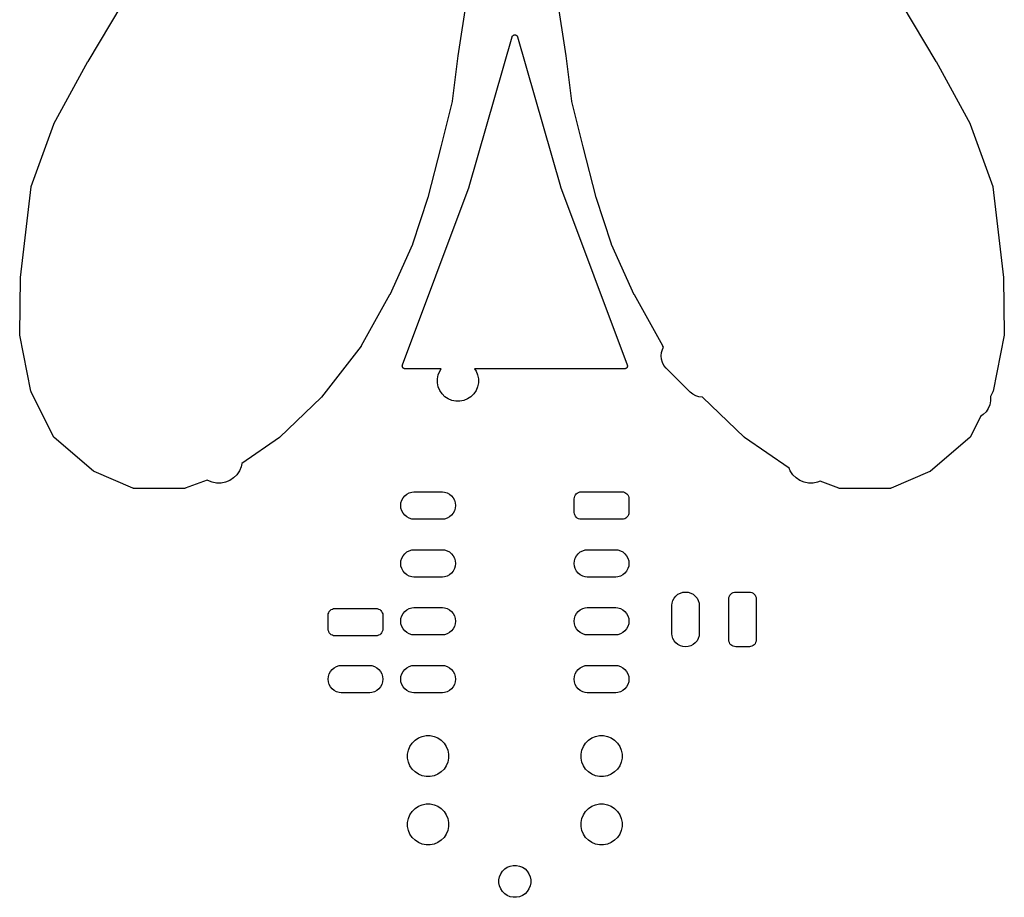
# Model space of a CAD drawing. Extents: x 4.99 to 6.69, y -5.6 to -2.91.
# Tile 1 of 2: x 4.99 to 6.69, y -5.6 to -4.08. Entities that reach past the tile are written whole.
import ezdxf

# ---------------------------------------------------------------- set-up
doc = ezdxf.new("R2010")
doc.units = 0
doc.header["$MEASUREMENT"] = 0
doc.layers.add('BLACK', color=7, linetype='CONTINUOUS')

msp = doc.modelspace()

# ---------------------------------------------------------------- linework, layer by layer
at = {"layer": 'BLACK', "linetype": 'CONTINUOUS'}
for p, q in [((5.76766, -4.01613), (5.74804, -4.14367)), ((5.93503, -4.14367), (5.91541, -4.01613)), ((5.10832, -4.15346), (5.16722, -4.05529)), ((6.51585, -4.05529), (6.57475, -4.15346)), ((5.76774, -4.36998), (5.84165, -4.11131)), ((5.84165, -4.11131), (5.84167, -4.11125)), ((5.84167, -4.11125), (5.8417, -4.11118)), ((5.8417, -4.11118), (5.84171, -4.11111)), ((5.84171, -4.11111), (5.84188, -4.11073)), ((5.84188, -4.11073), (5.84204, -4.11035)), ((5.84204, -4.11035), (5.84208, -4.11028)), ((5.84208, -4.11028), (5.84211, -4.11021)), ((5.84211, -4.11021), (5.84235, -4.10988)), ((5.84235, -4.10988), (5.84258, -4.10953)), ((5.84258, -4.10953), (5.84263, -4.10948)), ((5.84263, -4.10948), (5.84267, -4.10942)), ((5.84267, -4.10942), (5.84297, -4.10913)), ((5.84297, -4.10913), (5.84327, -4.10884)), ((5.84327, -4.10884), (5.84333, -4.1088)), ((5.84333, -4.1088), (5.84338, -4.10875)), ((5.84338, -4.10875), (5.84373, -4.10852)), ((5.84373, -4.10852), (5.84407, -4.10829)), ((5.84407, -4.10829), (5.84414, -4.10826)), ((5.84414, -4.10826), (5.84421, -4.10822)), ((5.84421, -4.10822), (5.84459, -4.10807)), ((5.84459, -4.10807), (5.84497, -4.10791)), ((5.84497, -4.10791), (5.84505, -4.1079)), ((5.84505, -4.1079), (5.84512, -4.10787)), ((5.84512, -4.10787), (5.84552, -4.1078)), ((5.84552, -4.1078), (5.84593, -4.10772)), ((5.84593, -4.10772), (5.846, -4.10772)), ((5.846, -4.10772), (5.84608, -4.1077)), ((5.84608, -4.1077), (5.84649, -4.10771)), ((5.84649, -4.10771), (5.84691, -4.10771)), ((5.84691, -4.10771), (5.84698, -4.10772)), ((5.84698, -4.10772), (5.84705, -4.10772)), ((5.84705, -4.10772), (5.84746, -4.10781)), ((5.84746, -4.10781), (5.84786, -4.10789)), ((5.84786, -4.10789), (5.84793, -4.10792)), ((5.84793, -4.10792), (5.84801, -4.10793)), ((5.84801, -4.10793), (5.84839, -4.1081)), ((5.84839, -4.1081), (5.84877, -4.10826)), ((5.84877, -4.10826), (5.84883, -4.1083)), ((5.84883, -4.1083), (5.8489, -4.10833)), ((5.8489, -4.10833), (5.84924, -4.10856)), ((5.84924, -4.10856), (5.84959, -4.10879)), ((5.84959, -4.10879), (5.84964, -4.10884)), ((5.84964, -4.10884), (5.8497, -4.10888)), ((5.8497, -4.10888), (5.84999, -4.10918)), ((5.84999, -4.10918), (5.85028, -4.10947)), ((5.85028, -4.10947), (5.85033, -4.10953)), ((5.85033, -4.10953), (5.85038, -4.10959)), ((5.85038, -4.10959), (5.8506, -4.10993)), ((5.8506, -4.10993), (5.85084, -4.11028)), ((5.85084, -4.11028), (5.85087, -4.11034)), ((5.85087, -4.11034), (5.85091, -4.11041)), ((5.85091, -4.11041), (5.85106, -4.11079)), ((5.85106, -4.11079), (5.85122, -4.11117)), ((5.85122, -4.11117), (5.85124, -4.11125)), ((5.85124, -4.11125), (5.85126, -4.11131)), ((5.85126, -4.11131), (5.92517, -4.36998)), ((5.04939, -4.26148), (5.10822, -4.15363)), ((5.10822, -4.15363), (5.10825, -4.15357)), ((5.10825, -4.15357), (5.10829, -4.15352)), ((5.10829, -4.15352), (5.10832, -4.15346)), ((5.74803, -4.14374), (5.73823, -4.22214)), ((5.74804, -4.14367), (5.74803, -4.14374)), ((5.93504, -4.14374), (5.93503, -4.14367)), ((5.94484, -4.22214), (5.93504, -4.14374)), ((6.57475, -4.15346), (6.57479, -4.15352)), ((6.57479, -4.15352), (6.57481, -4.15358)), ((6.57481, -4.15358), (6.57485, -4.15363)), ((6.57485, -4.15363), (6.63368, -4.26148)), ((5.73812, -4.22273), (5.71851, -4.30117)), ((5.73815, -4.22247), (5.73812, -4.22273)), ((5.73822, -4.22221), (5.73815, -4.22247)), ((5.73823, -4.22214), (5.73822, -4.22221)), ((5.9449, -4.2224), (5.94484, -4.22214)), ((5.94494, -4.22267), (5.9449, -4.2224)), ((5.94496, -4.22273), (5.94494, -4.22267)), ((5.96456, -4.30117), (5.94496, -4.22273)), ((5.01004, -4.36953), (5.04908, -4.26217)), ((5.04908, -4.26217), (5.04911, -4.2621)), ((5.04911, -4.2621), (5.04926, -4.26179)), ((5.04926, -4.26179), (5.04939, -4.26148)), ((6.63368, -4.26148), (6.63371, -4.26154)), ((6.63371, -4.26154), (6.63384, -4.26186)), ((6.63384, -4.26186), (6.63399, -4.26217)), ((6.63399, -4.26217), (6.67303, -4.36953)), ((5.7185, -4.30119), (5.69608, -4.38868)), ((5.71851, -4.30117), (5.7185, -4.30119)), ((5.7185, -4.30119), (5.7185, -4.30119)), ((5.96457, -4.30119), (5.96456, -4.30117)), ((5.96456, -4.30117), (5.96456, -4.30117)), ((5.98699, -4.38868), (5.96457, -4.30119)), ((4.9914, -4.5273), (5.00977, -4.37066)), ((5.00977, -4.37066), (5.00978, -4.37059)), ((5.00978, -4.37059), (5.0098, -4.37053)), ((5.0098, -4.37048), (5.00991, -4.37006)), ((5.0098, -4.37053), (5.0098, -4.37048)), ((5.00991, -4.37006), (5.01, -4.36964)), ((5.01, -4.36964), (5.01003, -4.36959)), ((5.01003, -4.36959), (5.01004, -4.36953)), ((5.65214, -4.67828), (5.76768, -4.37017)), ((5.76768, -4.37017), (5.76774, -4.36998)), ((5.92517, -4.36998), (5.92523, -4.37017)), ((5.92523, -4.37017), (6.04077, -4.67828)), ((6.67303, -4.36953), (6.67305, -4.3696)), ((6.67305, -4.3696), (6.67307, -4.36965)), ((6.67307, -4.36965), (6.67309, -4.3697)), ((6.67309, -4.3697), (6.67318, -4.37013)), ((6.67318, -4.37013), (6.67328, -4.37055)), ((6.67328, -4.37055), (6.67328, -4.3706)), ((6.67328, -4.3706), (6.6733, -4.37066)), ((6.6733, -4.37066), (6.69167, -4.5273)), ((5.69599, -4.38901), (5.66937, -4.46933)), ((5.69602, -4.38887), (5.69599, -4.38901)), ((5.69606, -4.38874), (5.69602, -4.38887)), ((5.69608, -4.38868), (5.69606, -4.38874)), ((5.98704, -4.38881), (5.98699, -4.38868)), ((5.98706, -4.38894), (5.98704, -4.38881)), ((5.98709, -4.38901), (5.98706, -4.38894)), ((6.0137, -4.46933), (5.98709, -4.38901)), ((5.66919, -4.46981), (5.63001, -4.55689)), ((5.66926, -4.4696), (5.66919, -4.46981)), ((5.66935, -4.46939), (5.66926, -4.4696)), ((5.66937, -4.46933), (5.66935, -4.46939)), ((6.01379, -4.46953), (6.0137, -4.46933)), ((6.01386, -4.46974), (6.01379, -4.46953)), ((6.01389, -4.46981), (6.01386, -4.46974)), ((6.05306, -4.55689), (6.01389, -4.46981)), ((4.99016, -4.62546), (4.99137, -4.52782)), ((4.99137, -4.52775), (4.99139, -4.52753)), ((4.99137, -4.52782), (4.99137, -4.52775)), ((4.99139, -4.52753), (4.9914, -4.5273)), ((6.69167, -4.5273), (6.69168, -4.52737)), ((6.69168, -4.52737), (6.69168, -4.5276)), ((6.69168, -4.5276), (6.69171, -4.52782)), ((6.69171, -4.52782), (6.69291, -4.62546)), ((5.62982, -4.55727), (5.5809, -4.64533)), ((5.62989, -4.55711), (5.62982, -4.55727)), ((5.62998, -4.55696), (5.62989, -4.55711)), ((5.63001, -4.55689), (5.62998, -4.55696)), ((6.05315, -4.55705), (6.05306, -4.55689)), ((6.05322, -4.55721), (6.05315, -4.55705)), ((6.05325, -4.55727), (6.05322, -4.55721)), ((6.10217, -4.64533), (6.05325, -4.55727)), ((4.99022, -4.62608), (4.99016, -4.62546)), ((4.99016, -4.62546), (4.99016, -4.62546)), ((4.99016, -4.62546), (4.99016, -4.62546)), ((4.99025, -4.62643), (4.99022, -4.62608)), ((4.99026, -4.6265), (4.99025, -4.62643)), ((4.99025, -4.62643), (4.99025, -4.62643)), ((4.99025, -4.62643), (4.99025, -4.62643)), ((5.00971, -4.72375), (4.99026, -4.6265)), ((6.69281, -4.6265), (6.67336, -4.72375)), ((6.69286, -4.62599), (6.69281, -4.6265)), ((6.69281, -4.6265), (6.69281, -4.6265)), ((6.69281, -4.6265), (6.69281, -4.6265)), ((6.69291, -4.62553), (6.69286, -4.62599)), ((6.69291, -4.62546), (6.69291, -4.62553)), ((6.69291, -4.62553), (6.69291, -4.62553)), ((6.69291, -4.62553), (6.69291, -4.62553)), ((5.58047, -4.64597), (5.51203, -4.73396)), ((5.58066, -4.64568), (5.58047, -4.64597)), ((5.58086, -4.64539), (5.58066, -4.64568)), ((5.5809, -4.64533), (5.58086, -4.64539)), ((6.10152, -4.65139), (6.10368, -4.64736)), ((6.10237, -4.64562), (6.10217, -4.64533)), ((6.10256, -4.64592), (6.10237, -4.64562)), ((6.1026, -4.64597), (6.10256, -4.64592)), ((6.10368, -4.64736), (6.1026, -4.64597)), ((6.09928, -4.66269), (6.09984, -4.65693)), ((6.09984, -4.66845), (6.09928, -4.66269)), ((6.09984, -4.65693), (6.10152, -4.65139)), ((5.65182, -4.68), (5.65186, -4.67962)), ((5.65183, -4.6801), (5.65182, -4.68)), ((5.65182, -4.6802), (5.65183, -4.6801)), ((5.65187, -4.68059), (5.65182, -4.6802)), ((5.65186, -4.67962), (5.65189, -4.67923)), ((5.65191, -4.68098), (5.65187, -4.68059)), ((5.65189, -4.67923), (5.65191, -4.67913)), ((5.65191, -4.67913), (5.65192, -4.67903)), ((5.65194, -4.68107), (5.65191, -4.68098)), ((5.65192, -4.67903), (5.65204, -4.67866)), ((5.65195, -4.68117), (5.65194, -4.68107)), ((5.65208, -4.68154), (5.65195, -4.68117)), ((5.65204, -4.67866), (5.65214, -4.67828)), ((5.65219, -4.68191), (5.65208, -4.68154)), ((5.65223, -4.682), (5.65219, -4.68191)), ((5.65226, -4.68209), (5.65223, -4.682)), ((5.65246, -4.68243), (5.65226, -4.68209)), ((5.65264, -4.68278), (5.65246, -4.68243)), ((6.04042, -4.68249), (6.04024, -4.68284)), ((6.04062, -4.68216), (6.04042, -4.68249)), ((6.04065, -4.68206), (6.04062, -4.68216)), ((6.0407, -4.68198), (6.04065, -4.68206)), ((6.04082, -4.6816), (6.0407, -4.68198)), ((6.04077, -4.67828), (6.0408, -4.67835)), ((6.0408, -4.67835), (6.04089, -4.67873)), ((6.04095, -4.68124), (6.04082, -4.6816)), ((6.04089, -4.67873), (6.041, -4.6791)), ((6.04096, -4.68114), (6.04095, -4.68124)), ((6.04099, -4.68104), (6.04096, -4.68114)), ((6.04103, -4.68066), (6.04099, -4.68104)), ((6.041, -4.6791), (6.04101, -4.6792)), ((6.04101, -4.6792), (6.04104, -4.6793)), ((6.04109, -4.68027), (6.04103, -4.68066)), ((6.04104, -4.6793), (6.04106, -4.67969)), ((6.04106, -4.67969), (6.04109, -4.68007)), ((6.04109, -4.68007), (6.04108, -4.68017)), ((6.04108, -4.68017), (6.04109, -4.68027)), ((6.10152, -4.67399), (6.09984, -4.66845)), ((6.10425, -4.67909), (6.10152, -4.67399)), ((6.10792, -4.68357), (6.10425, -4.67909)), ((5.6527, -4.68285), (5.65264, -4.68278)), ((5.65275, -4.68294), (5.6527, -4.68285)), ((5.653, -4.68323), (5.65275, -4.68294)), ((5.65325, -4.68354), (5.653, -4.68323)), ((5.65332, -4.6836), (5.65325, -4.68354)), ((5.65339, -4.68367), (5.65332, -4.6836)), ((5.6537, -4.68391), (5.65339, -4.68367)), ((5.654, -4.68416), (5.6537, -4.68391)), ((5.65408, -4.68421), (5.654, -4.68416)), ((5.65416, -4.68427), (5.65408, -4.68421)), ((5.65451, -4.68445), (5.65416, -4.68427)), ((5.65485, -4.68464), (5.65451, -4.68445)), ((5.65495, -4.68466), (5.65485, -4.68464)), ((5.65503, -4.68471), (5.65495, -4.68466)), ((5.65541, -4.68481), (5.65503, -4.68471)), ((5.65578, -4.68493), (5.65541, -4.68481)), ((5.65588, -4.68494), (5.65578, -4.68493)), ((5.65597, -4.68497), (5.65588, -4.68494)), ((5.65636, -4.685), (5.65597, -4.68497)), ((5.65675, -4.68504), (5.65636, -4.685)), ((5.65682, -4.68504), (5.65675, -4.68504)), ((5.71923, -4.68504), (5.65682, -4.68504)), ((5.7126, -4.70222), (5.71396, -4.69537)), ((5.71396, -4.69537), (5.71663, -4.68892)), ((5.71663, -4.68892), (5.71923, -4.68504)), ((6.03609, -4.68504), (5.77684, -4.68504)), ((5.77684, -4.68504), (5.77943, -4.68892)), ((5.77943, -4.68892), (5.7821, -4.69537)), ((5.7821, -4.69537), (5.78346, -4.70222)), ((6.03648, -4.685), (6.03609, -4.68504)), ((6.03687, -4.68498), (6.03648, -4.685)), ((6.03697, -4.68495), (6.03687, -4.68498)), ((6.03706, -4.68494), (6.03697, -4.68495)), ((6.03744, -4.68483), (6.03706, -4.68494)), ((6.03781, -4.68473), (6.03744, -4.68483)), ((6.0379, -4.68469), (6.03781, -4.68473)), ((6.038, -4.68466), (6.0379, -4.68469)), ((6.03834, -4.68448), (6.038, -4.68466)), ((6.03869, -4.68431), (6.03834, -4.68448)), ((6.03877, -4.68425), (6.03869, -4.68431)), ((6.03886, -4.6842), (6.03877, -4.68425)), ((6.03916, -4.68396), (6.03886, -4.6842)), ((6.03947, -4.68372), (6.03916, -4.68396)), ((6.03954, -4.68365), (6.03947, -4.68372)), ((6.03962, -4.68359), (6.03954, -4.68365)), ((6.03986, -4.68329), (6.03962, -4.68359)), ((6.04012, -4.683), (6.03986, -4.68329)), ((6.04017, -4.68291), (6.04012, -4.683)), ((6.04024, -4.68284), (6.04017, -4.68291)), ((6.14968, -4.72532), (6.10792, -4.68357)), ((5.7126, -4.7092), (5.7126, -4.70222)), ((5.71396, -4.71604), (5.7126, -4.7092)), ((5.71663, -4.72249), (5.71396, -4.71604)), ((5.7821, -4.71604), (5.77943, -4.72249)), ((5.78346, -4.7092), (5.7821, -4.71604)), ((5.78346, -4.70222), (5.78346, -4.7092)), ((5.00975, -4.72389), (5.00971, -4.72375)), ((5.00977, -4.72403), (5.00975, -4.72389)), ((5.00989, -4.72436), (5.00977, -4.72403)), ((5.01, -4.72469), (5.00989, -4.72436)), ((5.01006, -4.72481), (5.01, -4.72469)), ((5.01011, -4.72495), (5.01006, -4.72481)), ((5.01014, -4.72501), (5.01011, -4.72495)), ((5.04876, -4.80225), (5.01014, -4.72501)), ((5.72051, -4.7283), (5.71663, -4.72249)), ((5.72544, -4.73323), (5.72051, -4.7283)), ((5.73125, -4.73711), (5.72544, -4.73323)), ((5.77062, -4.73323), (5.76482, -4.73711)), ((5.77555, -4.7283), (5.77062, -4.73323)), ((5.77943, -4.72249), (5.77555, -4.7283)), ((6.15416, -4.729), (6.14968, -4.72532)), ((6.15926, -4.73173), (6.15416, -4.729)), ((6.1648, -4.73341), (6.15926, -4.73173)), ((6.17056, -4.73397), (6.1648, -4.73341)), ((6.67293, -4.72501), (6.66917, -4.73252)), ((6.66917, -4.73252), (6.66929, -4.73312)), ((6.66929, -4.73312), (6.66929, -4.7401)), ((6.67298, -4.72488), (6.67293, -4.72501)), ((6.67305, -4.72475), (6.67298, -4.72488)), ((6.67315, -4.72442), (6.67305, -4.72475)), ((6.67328, -4.7241), (6.67315, -4.72442)), ((6.6733, -4.72396), (6.67328, -4.7241)), ((6.67335, -4.72382), (6.6733, -4.72396)), ((6.67336, -4.72375), (6.67335, -4.72382)), ((5.51155, -4.7345), (5.44022, -4.80287)), ((5.51176, -4.73425), (5.51155, -4.7345)), ((5.51199, -4.73402), (5.51176, -4.73425)), ((5.51203, -4.73396), (5.51199, -4.73402)), ((5.7377, -4.73978), (5.73125, -4.73711)), ((5.74454, -4.74114), (5.7377, -4.73978)), ((5.75152, -4.74114), (5.74454, -4.74114)), ((5.75837, -4.73978), (5.75152, -4.74114)), ((5.76482, -4.73711), (5.75837, -4.73978)), ((6.17101, -4.73393), (6.17056, -4.73397)), ((6.17104, -4.73396), (6.17101, -4.73393)), ((6.17126, -4.7342), (6.17104, -4.73396)), ((6.17147, -4.73446), (6.17126, -4.7342)), ((6.17152, -4.7345), (6.17147, -4.73446)), ((6.24285, -4.80287), (6.17152, -4.7345)), ((6.66793, -4.74695), (6.66526, -4.7534)), ((6.66929, -4.7401), (6.66793, -4.74695)), ((6.65182, -4.76723), (6.63431, -4.80225)), ((6.65645, -4.76414), (6.65182, -4.76723)), ((6.66138, -4.7592), (6.65645, -4.76414)), ((6.66526, -4.7534), (6.66138, -4.7592)), ((5.04901, -4.80265), (5.04876, -4.80225)), ((5.04926, -4.80305), (5.04901, -4.80265)), ((5.04927, -4.80306), (5.04926, -4.80305)), ((5.04928, -4.80307), (5.04927, -4.80306)), ((5.0496, -4.80341), (5.04928, -4.80307)), ((5.04993, -4.80376), (5.0496, -4.80341)), ((5.04995, -4.80378), (5.04993, -4.80376)), ((5.04998, -4.80381), (5.04995, -4.80378)), ((5.04995, -4.80378), (5.04995, -4.80378)), ((5.04995, -4.80378), (5.04995, -4.80378)), ((5.11753, -4.86171), (5.04998, -4.80381)), ((5.4396, -4.80338), (5.37434, -4.8484)), ((5.43988, -4.80314), (5.4396, -4.80338)), ((5.44017, -4.80292), (5.43988, -4.80314)), ((5.44022, -4.80287), (5.44017, -4.80292)), ((6.24314, -4.8031), (6.24285, -4.80287)), ((6.24342, -4.80334), (6.24314, -4.8031)), ((6.24347, -4.80338), (6.24342, -4.80334)), ((6.32076, -4.8567), (6.24347, -4.80338)), ((6.63309, -4.80381), (6.56554, -4.86171)), ((6.63342, -4.80347), (6.63309, -4.80381)), ((6.63375, -4.80313), (6.63342, -4.80347)), ((6.63376, -4.80311), (6.63375, -4.80313)), ((6.63377, -4.8031), (6.63376, -4.80311)), ((6.63402, -4.80271), (6.63377, -4.8031)), ((6.63428, -4.80231), (6.63402, -4.80271)), ((6.63429, -4.80228), (6.63428, -4.80231)), ((6.63431, -4.80225), (6.63429, -4.80228)), ((6.63429, -4.80228), (6.63429, -4.80228)), ((6.63429, -4.80228), (6.63429, -4.80228)), ((5.37434, -4.8484), (5.37318, -4.85421)), ((5.11772, -4.86184), (5.11753, -4.86171)), ((5.1179, -4.862), (5.11772, -4.86184)), ((5.11812, -4.86212), (5.1179, -4.862)), ((5.11833, -4.86227), (5.11812, -4.86212)), ((5.11854, -4.86236), (5.11833, -4.86227)), ((5.11875, -4.86248), (5.11854, -4.86236)), ((5.11881, -4.86251), (5.11875, -4.86248)), ((5.18606, -4.89133), (5.11881, -4.86251)), ((5.36578, -4.86807), (5.36019, -4.87365)), ((5.37016, -4.8615), (5.36578, -4.86807)), ((5.37318, -4.85421), (5.37016, -4.8615)), ((6.32275, -4.8615), (6.32076, -4.8567)), ((6.32714, -4.86807), (6.32275, -4.8615)), ((6.33272, -4.87365), (6.32714, -4.86807)), ((6.56426, -4.86251), (6.49701, -4.89133)), ((6.56446, -4.86239), (6.56426, -4.86251)), ((6.56468, -4.8623), (6.56446, -4.86239)), ((6.56489, -4.86216), (6.56468, -4.8623)), ((6.56511, -4.86204), (6.56489, -4.86216)), ((6.56529, -4.86188), (6.56511, -4.86204)), ((6.56549, -4.86175), (6.56529, -4.86188)), ((6.56554, -4.86171), (6.56549, -4.86175)), ((5.31439, -4.87718), (5.27644, -4.89141)), ((5.31566, -4.87804), (5.31439, -4.87718)), ((5.32296, -4.88106), (5.31566, -4.87804)), ((5.3307, -4.8826), (5.32296, -4.88106)), ((5.33859, -4.8826), (5.3307, -4.8826)), ((5.34634, -4.88106), (5.33859, -4.8826)), ((5.35363, -4.87804), (5.34634, -4.88106)), ((5.36019, -4.87365), (5.35363, -4.87804)), ((6.33928, -4.87804), (6.33272, -4.87365)), ((6.34658, -4.88106), (6.33928, -4.87804)), ((6.35432, -4.8826), (6.34658, -4.88106)), ((6.36222, -4.8826), (6.35432, -4.8826)), ((6.36996, -4.88106), (6.36222, -4.8826)), ((6.37426, -4.87928), (6.36996, -4.88106)), ((6.40663, -4.89141), (6.37426, -4.87928)), ((5.18634, -4.89141), (5.18606, -4.89133)), ((5.18699, -4.89162), (5.18634, -4.89141)), ((5.18796, -4.89173), (5.18699, -4.89162)), ((5.18803, -4.89173), (5.18796, -4.89173)), ((5.27468, -4.89173), (5.18803, -4.89173)), ((5.27505, -4.8917), (5.27468, -4.89173)), ((5.27543, -4.89168), (5.27505, -4.8917)), ((5.27554, -4.89165), (5.27543, -4.89168)), ((5.27566, -4.89164), (5.27554, -4.89165)), ((5.27601, -4.89153), (5.27566, -4.89164)), ((5.27637, -4.89144), (5.27601, -4.89153)), ((5.27644, -4.89141), (5.27637, -4.89144)), ((5.65605, -4.90448), (5.65965, -4.90152)), ((5.65965, -4.90152), (5.66375, -4.89933)), ((5.66375, -4.89933), (5.6682, -4.89798)), ((5.6682, -4.89798), (5.67167, -4.89764)), ((5.67167, -4.89764), (5.72124, -4.89764)), ((5.72124, -4.89764), (5.72471, -4.89798)), ((5.72471, -4.89798), (5.72916, -4.89933)), ((5.72916, -4.89933), (5.73327, -4.90152)), ((5.73327, -4.90152), (5.73686, -4.90448)), ((5.95011, -4.90493), (5.9512, -4.90289)), ((5.9512, -4.90289), (5.95267, -4.9011)), ((5.95267, -4.9011), (5.95446, -4.89963)), ((5.95446, -4.89963), (5.9565, -4.89854)), ((5.9565, -4.89854), (5.95872, -4.89786)), ((5.95872, -4.89786), (5.96102, -4.89764)), ((5.96102, -4.89764), (6.03189, -4.89764)), ((6.03189, -4.89764), (6.03419, -4.89786)), ((6.03419, -4.89786), (6.03641, -4.89854)), ((6.03641, -4.89854), (6.03845, -4.89963)), ((6.03845, -4.89963), (6.04024, -4.9011)), ((6.04024, -4.9011), (6.04171, -4.90289)), ((6.04171, -4.90289), (6.0428, -4.90493)), ((6.40699, -4.89151), (6.40663, -4.89141)), ((6.40735, -4.89162), (6.40699, -4.89151)), ((6.40746, -4.89164), (6.40735, -4.89162)), ((6.40757, -4.89167), (6.40746, -4.89164)), ((6.40795, -4.89169), (6.40757, -4.89167)), ((6.40832, -4.89173), (6.40795, -4.89169)), ((6.40839, -4.89173), (6.40832, -4.89173)), ((6.49504, -4.89173), (6.40839, -4.89173)), ((6.49532, -4.8917), (6.49504, -4.89173)), ((6.49504, -4.89173), (6.49504, -4.89173)), ((6.49601, -4.89164), (6.49532, -4.8917)), ((6.49694, -4.89136), (6.49601, -4.89164)), ((6.49701, -4.89133), (6.49694, -4.89136)), ((5.6491, -4.92126), (5.64955, -4.91663)), ((5.64955, -4.91663), (5.65091, -4.91218)), ((5.65091, -4.91218), (5.6531, -4.90807)), ((5.6531, -4.90807), (5.65605, -4.90448)), ((5.73686, -4.90448), (5.73981, -4.90807)), ((5.73981, -4.90807), (5.74201, -4.91218)), ((5.74201, -4.91218), (5.74336, -4.91663)), ((5.74336, -4.91663), (5.74382, -4.92126)), ((5.94921, -4.90945), (5.94944, -4.90714)), ((5.94921, -4.93307), (5.94921, -4.90945)), ((5.94944, -4.90714), (5.95011, -4.90493)), ((6.0428, -4.90493), (6.04347, -4.90714)), ((6.04347, -4.90714), (6.0437, -4.90945)), ((6.0437, -4.90945), (6.0437, -4.93307)), ((5.64955, -4.92589), (5.6491, -4.92126)), ((5.65091, -4.93034), (5.64955, -4.92589)), ((5.6531, -4.93445), (5.65091, -4.93034)), ((5.65605, -4.93804), (5.6531, -4.93445)), ((5.73981, -4.93445), (5.73686, -4.93804)), ((5.74201, -4.93034), (5.73981, -4.93445)), ((5.74336, -4.92589), (5.74201, -4.93034)), ((5.74382, -4.92126), (5.74336, -4.92589)), ((5.94944, -4.93538), (5.94921, -4.93307)), ((5.95011, -4.93759), (5.94944, -4.93538)), ((5.9512, -4.93963), (5.95011, -4.93759)), ((6.0428, -4.93759), (6.04171, -4.93963)), ((6.04347, -4.93538), (6.0428, -4.93759)), ((6.0437, -4.93307), (6.04347, -4.93538)), ((5.65965, -4.941), (5.65605, -4.93804)), ((5.66375, -4.94319), (5.65965, -4.941)), ((5.6682, -4.94454), (5.66375, -4.94319)), ((5.67167, -4.94488), (5.6682, -4.94454)), ((5.72124, -4.94488), (5.67167, -4.94488)), ((5.72471, -4.94454), (5.72124, -4.94488)), ((5.72916, -4.94319), (5.72471, -4.94454)), ((5.73327, -4.941), (5.72916, -4.94319)), ((5.73686, -4.93804), (5.73327, -4.941)), ((5.95267, -4.94142), (5.9512, -4.93963)), ((5.95446, -4.94289), (5.95267, -4.94142)), ((5.9565, -4.94398), (5.95446, -4.94289)), ((5.95872, -4.94465), (5.9565, -4.94398)), ((5.96102, -4.94488), (5.95872, -4.94465)), ((6.03189, -4.94488), (5.96102, -4.94488)), ((6.03419, -4.94465), (6.03189, -4.94488)), ((6.03641, -4.94398), (6.03419, -4.94465)), ((6.03845, -4.94289), (6.03641, -4.94398)), ((6.04024, -4.94142), (6.03845, -4.94289)), ((6.04171, -4.93963), (6.04024, -4.94142)), ((5.6531, -5.00807), (5.65605, -5.00448)), ((5.65605, -5.00448), (5.65965, -5.00152)), ((5.65965, -5.00152), (5.66375, -4.99933)), ((5.66375, -4.99933), (5.6682, -4.99798)), ((5.6682, -4.99798), (5.67167, -4.99764)), ((5.67167, -4.99764), (5.72124, -4.99764)), ((5.72124, -4.99764), (5.72471, -4.99798)), ((5.72471, -4.99798), (5.72916, -4.99933)), ((5.72916, -4.99933), (5.73327, -5.00152)), ((5.73327, -5.00152), (5.73686, -5.00448)), ((5.73686, -5.00448), (5.73981, -5.00807)), ((5.9531, -5.00807), (5.95605, -5.00448)), ((5.95605, -5.00448), (5.95965, -5.00152)), ((5.95965, -5.00152), (5.96375, -4.99933)), ((5.96375, -4.99933), (5.9682, -4.99798)), ((5.9682, -4.99798), (5.97167, -4.99764)), ((5.97167, -4.99764), (6.02124, -4.99764)), ((6.02124, -4.99764), (6.02471, -4.99798)), ((6.02471, -4.99798), (6.02916, -4.99933)), ((6.02916, -4.99933), (6.03327, -5.00152)), ((6.03327, -5.00152), (6.03686, -5.00448)), ((6.03686, -5.00448), (6.03981, -5.00807)), ((5.6491, -5.02126), (5.64955, -5.01663)), ((5.64955, -5.02589), (5.6491, -5.02126)), ((5.64955, -5.01663), (5.65091, -5.01218)), ((5.65091, -5.01218), (5.6531, -5.00807)), ((5.73981, -5.00807), (5.74201, -5.01218)), ((5.74201, -5.01218), (5.74336, -5.01663)), ((5.74336, -5.01663), (5.74382, -5.02126)), ((5.74382, -5.02126), (5.74336, -5.02589)), ((5.9491, -5.02126), (5.94955, -5.01663)), ((5.94955, -5.02589), (5.9491, -5.02126)), ((5.94955, -5.01663), (5.95091, -5.01218)), ((5.95091, -5.01218), (5.9531, -5.00807)), ((6.03981, -5.00807), (6.04201, -5.01218)), ((6.04201, -5.01218), (6.04336, -5.01663)), ((6.04336, -5.01663), (6.04382, -5.02126)), ((6.04382, -5.02126), (6.04336, -5.02589)), ((5.65091, -5.03034), (5.64955, -5.02589)), ((5.6531, -5.03445), (5.65091, -5.03034)), ((5.65605, -5.03804), (5.6531, -5.03445)), ((5.65965, -5.041), (5.65605, -5.03804)), ((5.73686, -5.03804), (5.73327, -5.041)), ((5.73981, -5.03445), (5.73686, -5.03804)), ((5.74201, -5.03034), (5.73981, -5.03445)), ((5.74336, -5.02589), (5.74201, -5.03034)), ((5.95091, -5.03034), (5.94955, -5.02589)), ((5.9531, -5.03445), (5.95091, -5.03034)), ((5.95605, -5.03804), (5.9531, -5.03445)), ((5.95965, -5.041), (5.95605, -5.03804)), ((6.03686, -5.03804), (6.03327, -5.041)), ((6.03981, -5.03445), (6.03686, -5.03804)), ((6.04201, -5.03034), (6.03981, -5.03445)), ((6.04336, -5.02589), (6.04201, -5.03034)), ((5.66375, -5.04319), (5.65965, -5.041)), ((5.6682, -5.04454), (5.66375, -5.04319)), ((5.67167, -5.04488), (5.6682, -5.04454)), ((5.72124, -5.04488), (5.67167, -5.04488)), ((5.72471, -5.04454), (5.72124, -5.04488)), ((5.72916, -5.04319), (5.72471, -5.04454)), ((5.73327, -5.041), (5.72916, -5.04319)), ((5.96375, -5.04319), (5.95965, -5.041)), ((5.9682, -5.04454), (5.96375, -5.04319)), ((5.97167, -5.04488), (5.9682, -5.04454)), ((6.02124, -5.04488), (5.97167, -5.04488)), ((6.02471, -5.04454), (6.02124, -5.04488)), ((6.02916, -5.04319), (6.02471, -5.04454)), ((6.03327, -5.041), (6.02916, -5.04319)), ((6.12855, -5.07475), (6.13265, -5.07256)), ((6.13265, -5.07256), (6.1371, -5.07121)), ((6.1371, -5.07121), (6.14173, -5.07075)), ((6.14173, -5.07075), (6.14636, -5.07121)), ((6.14636, -5.07121), (6.15082, -5.07256)), ((6.15082, -5.07256), (6.15492, -5.07475)), ((6.21999, -5.07433), (6.22178, -5.07286)), ((6.22178, -5.07286), (6.22383, -5.07177)), ((6.22383, -5.07177), (6.22604, -5.07109)), ((6.22604, -5.07109), (6.22835, -5.07087)), ((6.22835, -5.07087), (6.25197, -5.07087)), ((6.25197, -5.07087), (6.25427, -5.07109)), ((6.25427, -5.07109), (6.25649, -5.07177)), ((6.25649, -5.07177), (6.25853, -5.07286)), ((6.25853, -5.07286), (6.26032, -5.07433)), ((6.11811, -5.09333), (6.11845, -5.08986)), ((6.11845, -5.08986), (6.1198, -5.0854)), ((6.1198, -5.0854), (6.122, -5.0813)), ((6.122, -5.0813), (6.12495, -5.0777)), ((6.12495, -5.0777), (6.12855, -5.07475)), ((6.15492, -5.07475), (6.15852, -5.0777)), ((6.15852, -5.0777), (6.16147, -5.0813)), ((6.16147, -5.0813), (6.16366, -5.0854)), ((6.16366, -5.0854), (6.16501, -5.08986)), ((6.16501, -5.08986), (6.16535, -5.09333)), ((6.21654, -5.08268), (6.21676, -5.08037)), ((6.21654, -5.15354), (6.21654, -5.08268)), ((6.21676, -5.08037), (6.21743, -5.07816)), ((6.21743, -5.07816), (6.21853, -5.07612)), ((6.21853, -5.07612), (6.21999, -5.07433)), ((6.26032, -5.07433), (6.26179, -5.07612)), ((6.26179, -5.07612), (6.26288, -5.07816)), ((6.26288, -5.07816), (6.26355, -5.08037)), ((6.26355, -5.08037), (6.26378, -5.08268)), ((6.26378, -5.08268), (6.26378, -5.15354)), ((5.52385, -5.10872), (5.52452, -5.1065)), ((5.52452, -5.1065), (5.52561, -5.10446)), ((5.52561, -5.10446), (5.52708, -5.10267)), ((5.52708, -5.10267), (5.52887, -5.1012)), ((5.52887, -5.1012), (5.53091, -5.10011)), ((5.53091, -5.10011), (5.53313, -5.09944)), ((5.53313, -5.09944), (5.53543, -5.09921)), ((5.53543, -5.09921), (5.6063, -5.09921)), ((5.6063, -5.09921), (5.6086, -5.09944)), ((5.6086, -5.09944), (5.61082, -5.10011)), ((5.61082, -5.10011), (5.61286, -5.1012)), ((5.61286, -5.1012), (5.61465, -5.10267)), ((5.61465, -5.10267), (5.61612, -5.10446)), ((5.61612, -5.10446), (5.61721, -5.1065)), ((5.61721, -5.1065), (5.61788, -5.10872)), ((5.65091, -5.11218), (5.6531, -5.10807)), ((5.6531, -5.10807), (5.65605, -5.10448)), ((5.65605, -5.10448), (5.65965, -5.10152)), ((5.65965, -5.10152), (5.66375, -5.09933)), ((5.66375, -5.09933), (5.6682, -5.09798)), ((5.6682, -5.09798), (5.67167, -5.09764)), ((5.67167, -5.09764), (5.72124, -5.09764)), ((5.72124, -5.09764), (5.72471, -5.09798)), ((5.72471, -5.09798), (5.72916, -5.09933)), ((5.72916, -5.09933), (5.73327, -5.10152)), ((5.73327, -5.10152), (5.73686, -5.10448)), ((5.73686, -5.10448), (5.73981, -5.10807)), ((5.73981, -5.10807), (5.74201, -5.11218)), ((5.95091, -5.11218), (5.9531, -5.10807)), ((5.9531, -5.10807), (5.95605, -5.10448)), ((5.95605, -5.10448), (5.95965, -5.10152)), ((5.95965, -5.10152), (5.96375, -5.09933)), ((5.96375, -5.09933), (5.9682, -5.09798)), ((5.9682, -5.09798), (5.97167, -5.09764)), ((5.97167, -5.09764), (6.02124, -5.09764)), ((6.02124, -5.09764), (6.02471, -5.09798)), ((6.02471, -5.09798), (6.02916, -5.09933)), ((6.02916, -5.09933), (6.03327, -5.10152)), ((6.03327, -5.10152), (6.03686, -5.10448)), ((6.03686, -5.10448), (6.03981, -5.10807)), ((6.03981, -5.10807), (6.04201, -5.11218)), ((6.11811, -5.14289), (6.11811, -5.09333)), ((6.16535, -5.09333), (6.16535, -5.14289)), ((5.52362, -5.11102), (5.52385, -5.10872)), ((5.52362, -5.13465), (5.52362, -5.11102)), ((5.61788, -5.10872), (5.61811, -5.11102)), ((5.61811, -5.11102), (5.61811, -5.13465)), ((5.6491, -5.12126), (5.64955, -5.11663)), ((5.64955, -5.12589), (5.6491, -5.12126)), ((5.64955, -5.11663), (5.65091, -5.11218)), ((5.74201, -5.11218), (5.74336, -5.11663)), ((5.74336, -5.11663), (5.74382, -5.12126)), ((5.74382, -5.12126), (5.74336, -5.12589)), ((5.9491, -5.12126), (5.94955, -5.11663)), ((5.94955, -5.12589), (5.9491, -5.12126)), ((5.94955, -5.11663), (5.95091, -5.11218)), ((6.04201, -5.11218), (6.04336, -5.11663)), ((6.04336, -5.11663), (6.04382, -5.12126)), ((6.04382, -5.12126), (6.04336, -5.12589)), ((5.52385, -5.13695), (5.52362, -5.13465)), ((5.52452, -5.13917), (5.52385, -5.13695)), ((5.52561, -5.14121), (5.52452, -5.13917)), ((5.52708, -5.143), (5.52561, -5.14121)), ((5.61612, -5.14121), (5.61465, -5.143)), ((5.61721, -5.13917), (5.61612, -5.14121)), ((5.61788, -5.13695), (5.61721, -5.13917)), ((5.61811, -5.13465), (5.61788, -5.13695)), ((5.65091, -5.13034), (5.64955, -5.12589)), ((5.6531, -5.13445), (5.65091, -5.13034)), ((5.65605, -5.13804), (5.6531, -5.13445)), ((5.65965, -5.141), (5.65605, -5.13804)), ((5.66375, -5.14319), (5.65965, -5.141)), ((5.73327, -5.141), (5.72916, -5.14319)), ((5.73686, -5.13804), (5.73327, -5.141)), ((5.73981, -5.13445), (5.73686, -5.13804)), ((5.74201, -5.13034), (5.73981, -5.13445)), ((5.74336, -5.12589), (5.74201, -5.13034)), ((5.95091, -5.13034), (5.94955, -5.12589)), ((5.9531, -5.13445), (5.95091, -5.13034)), ((5.95605, -5.13804), (5.9531, -5.13445)), ((5.95965, -5.141), (5.95605, -5.13804)), ((5.96375, -5.14319), (5.95965, -5.141)), ((6.03327, -5.141), (6.02916, -5.14319)), ((6.03686, -5.13804), (6.03327, -5.141)), ((6.03981, -5.13445), (6.03686, -5.13804)), ((6.04201, -5.13034), (6.03981, -5.13445)), ((6.04336, -5.12589), (6.04201, -5.13034)), ((5.52887, -5.14447), (5.52708, -5.143)), ((5.53091, -5.14556), (5.52887, -5.14447)), ((5.53313, -5.14623), (5.53091, -5.14556)), ((5.53543, -5.14646), (5.53313, -5.14623)), ((5.6063, -5.14646), (5.53543, -5.14646)), ((5.6086, -5.14623), (5.6063, -5.14646)), ((5.61082, -5.14556), (5.6086, -5.14623)), ((5.61286, -5.14447), (5.61082, -5.14556)), ((5.61465, -5.143), (5.61286, -5.14447)), ((5.6682, -5.14454), (5.66375, -5.14319)), ((5.67167, -5.14488), (5.6682, -5.14454)), ((5.72124, -5.14488), (5.67167, -5.14488)), ((5.72471, -5.14454), (5.72124, -5.14488)), ((5.72916, -5.14319), (5.72471, -5.14454)), ((5.9682, -5.14454), (5.96375, -5.14319)), ((5.97167, -5.14488), (5.9682, -5.14454)), ((6.02124, -5.14488), (5.97167, -5.14488)), ((6.02471, -5.14454), (6.02124, -5.14488)), ((6.02916, -5.14319), (6.02471, -5.14454)), ((6.11845, -5.14636), (6.11811, -5.14289)), ((6.1198, -5.15082), (6.11845, -5.14636)), ((6.122, -5.15492), (6.1198, -5.15082)), ((6.12495, -5.15852), (6.122, -5.15492)), ((6.12855, -5.16147), (6.12495, -5.15852)), ((6.15852, -5.15852), (6.15492, -5.16147)), ((6.16147, -5.15492), (6.15852, -5.15852)), ((6.16366, -5.15082), (6.16147, -5.15492)), ((6.16501, -5.14636), (6.16366, -5.15082)), ((6.16535, -5.14289), (6.16501, -5.14636)), ((6.21676, -5.15585), (6.21654, -5.15354)), ((6.21743, -5.15806), (6.21676, -5.15585)), ((6.21853, -5.16011), (6.21743, -5.15806)), ((6.26288, -5.15806), (6.26179, -5.16011)), ((6.26355, -5.15585), (6.26288, -5.15806)), ((6.26378, -5.15354), (6.26355, -5.15585)), ((6.13265, -5.16366), (6.12855, -5.16147)), ((6.1371, -5.16501), (6.13265, -5.16366)), ((6.14173, -5.16547), (6.1371, -5.16501)), ((6.14636, -5.16501), (6.14173, -5.16547)), ((6.15082, -5.16366), (6.14636, -5.16501)), ((6.15492, -5.16147), (6.15082, -5.16366)), ((6.21999, -5.16189), (6.21853, -5.16011)), ((6.22178, -5.16336), (6.21999, -5.16189)), ((6.22383, -5.16446), (6.22178, -5.16336)), ((6.22604, -5.16513), (6.22383, -5.16446)), ((6.22835, -5.16535), (6.22604, -5.16513)), ((6.25197, -5.16535), (6.22835, -5.16535)), ((6.25427, -5.16513), (6.25197, -5.16535)), ((6.25649, -5.16446), (6.25427, -5.16513)), ((6.25853, -5.16336), (6.25649, -5.16446)), ((6.26032, -5.16189), (6.25853, -5.16336)), ((6.26179, -5.16011), (6.26032, -5.16189)), ((5.52531, -5.21218), (5.52751, -5.20807)), ((5.52751, -5.20807), (5.53046, -5.20448)), ((5.53046, -5.20448), (5.53406, -5.20152)), ((5.53406, -5.20152), (5.53816, -5.19933)), ((5.53816, -5.19933), (5.54261, -5.19798)), ((5.54261, -5.19798), (5.54608, -5.19764)), ((5.54608, -5.19764), (5.59565, -5.19764)), ((5.59565, -5.19764), (5.59912, -5.19798)), ((5.59912, -5.19798), (5.60357, -5.19933)), ((5.60357, -5.19933), (5.60768, -5.20152)), ((5.60768, -5.20152), (5.61127, -5.20448)), ((5.61127, -5.20448), (5.61422, -5.20807)), ((5.61422, -5.20807), (5.61642, -5.21218)), ((5.65091, -5.21218), (5.6531, -5.20807)), ((5.6531, -5.20807), (5.65605, -5.20448)), ((5.65605, -5.20448), (5.65965, -5.20152)), ((5.65965, -5.20152), (5.66375, -5.19933)), ((5.66375, -5.19933), (5.6682, -5.19798)), ((5.6682, -5.19798), (5.67167, -5.19764)), ((5.67167, -5.19764), (5.72124, -5.19764)), ((5.72124, -5.19764), (5.72471, -5.19798)), ((5.72471, -5.19798), (5.72916, -5.19933)), ((5.72916, -5.19933), (5.73327, -5.20152)), ((5.73327, -5.20152), (5.73686, -5.20448)), ((5.73686, -5.20448), (5.73981, -5.20807)), ((5.73981, -5.20807), (5.74201, -5.21218)), ((5.95091, -5.21218), (5.9531, -5.20807)), ((5.9531, -5.20807), (5.95605, -5.20448)), ((5.95605, -5.20448), (5.95965, -5.20152)), ((5.95965, -5.20152), (5.96375, -5.19933)), ((5.96375, -5.19933), (5.9682, -5.19798)), ((5.9682, -5.19798), (5.97167, -5.19764)), ((5.97167, -5.19764), (6.02124, -5.19764)), ((6.02124, -5.19764), (6.02471, -5.19798)), ((6.02471, -5.19798), (6.02916, -5.19933)), ((6.02916, -5.19933), (6.03327, -5.20152)), ((6.03327, -5.20152), (6.03686, -5.20448)), ((6.03686, -5.20448), (6.03981, -5.20807)), ((6.03981, -5.20807), (6.04201, -5.21218)), ((5.52351, -5.22126), (5.52396, -5.21663)), ((5.52396, -5.22589), (5.52351, -5.22126)), ((5.52396, -5.21663), (5.52531, -5.21218)), ((5.52531, -5.23034), (5.52396, -5.22589)), ((5.61642, -5.21218), (5.61777, -5.21663)), ((5.61777, -5.22589), (5.61642, -5.23034)), ((5.61777, -5.21663), (5.61822, -5.22126)), ((5.61822, -5.22126), (5.61777, -5.22589)), ((5.6491, -5.22126), (5.64955, -5.21663)), ((5.64955, -5.22589), (5.6491, -5.22126)), ((5.64955, -5.21663), (5.65091, -5.21218)), ((5.65091, -5.23034), (5.64955, -5.22589)), ((5.74201, -5.21218), (5.74336, -5.21663)), ((5.74336, -5.22589), (5.74201, -5.23034)), ((5.74336, -5.21663), (5.74382, -5.22126)), ((5.74382, -5.22126), (5.74336, -5.22589)), ((5.9491, -5.22126), (5.94955, -5.21663)), ((5.94955, -5.22589), (5.9491, -5.22126)), ((5.94955, -5.21663), (5.95091, -5.21218)), ((5.95091, -5.23034), (5.94955, -5.22589)), ((6.04201, -5.21218), (6.04336, -5.21663)), ((6.04336, -5.22589), (6.04201, -5.23034)), ((6.04336, -5.21663), (6.04382, -5.22126)), ((6.04382, -5.22126), (6.04336, -5.22589)), ((5.52751, -5.23445), (5.52531, -5.23034)), ((5.53046, -5.23804), (5.52751, -5.23445)), ((5.53406, -5.241), (5.53046, -5.23804)), ((5.53816, -5.24319), (5.53406, -5.241)), ((5.54261, -5.24454), (5.53816, -5.24319)), ((5.60357, -5.24319), (5.59912, -5.24454)), ((5.60768, -5.241), (5.60357, -5.24319)), ((5.61127, -5.23804), (5.60768, -5.241)), ((5.61422, -5.23445), (5.61127, -5.23804)), ((5.61642, -5.23034), (5.61422, -5.23445)), ((5.6531, -5.23445), (5.65091, -5.23034)), ((5.65605, -5.23804), (5.6531, -5.23445)), ((5.65965, -5.241), (5.65605, -5.23804)), ((5.66375, -5.24319), (5.65965, -5.241)), ((5.6682, -5.24454), (5.66375, -5.24319)), ((5.72916, -5.24319), (5.72471, -5.24454)), ((5.73327, -5.241), (5.72916, -5.24319)), ((5.73686, -5.23804), (5.73327, -5.241)), ((5.73981, -5.23445), (5.73686, -5.23804)), ((5.74201, -5.23034), (5.73981, -5.23445)), ((5.9531, -5.23445), (5.95091, -5.23034)), ((5.95605, -5.23804), (5.9531, -5.23445)), ((5.95965, -5.241), (5.95605, -5.23804)), ((5.96375, -5.24319), (5.95965, -5.241)), ((5.9682, -5.24454), (5.96375, -5.24319)), ((6.02916, -5.24319), (6.02471, -5.24454)), ((6.03327, -5.241), (6.02916, -5.24319)), ((6.03686, -5.23804), (6.03327, -5.241)), ((6.03981, -5.23445), (6.03686, -5.23804)), ((6.04201, -5.23034), (6.03981, -5.23445)), ((5.54608, -5.24488), (5.54261, -5.24454)), ((5.59565, -5.24488), (5.54608, -5.24488)), ((5.59912, -5.24454), (5.59565, -5.24488)), ((5.67167, -5.24488), (5.6682, -5.24454)), ((5.72124, -5.24488), (5.67167, -5.24488)), ((5.72471, -5.24454), (5.72124, -5.24488)), ((5.97167, -5.24488), (5.9682, -5.24454)), ((6.02124, -5.24488), (5.97167, -5.24488)), ((6.02471, -5.24454), (6.02124, -5.24488)), ((5.66893, -5.33174), (5.67387, -5.32681)), ((5.67387, -5.32681), (5.67967, -5.32293)), ((5.67967, -5.32293), (5.68612, -5.32026)), ((5.68612, -5.32026), (5.69297, -5.3189)), ((5.69297, -5.3189), (5.69995, -5.3189)), ((5.69995, -5.3189), (5.70679, -5.32026)), ((5.70679, -5.32026), (5.71324, -5.32293)), ((5.71324, -5.32293), (5.71904, -5.32681)), ((5.71904, -5.32681), (5.72398, -5.33174)), ((5.96893, -5.33174), (5.97387, -5.32681)), ((5.97387, -5.32681), (5.97967, -5.32293)), ((5.97967, -5.32293), (5.98612, -5.32026)), ((5.98612, -5.32026), (5.99297, -5.3189)), ((5.99297, -5.3189), (5.99995, -5.3189)), ((5.99995, -5.3189), (6.00679, -5.32026)), ((6.00679, -5.32026), (6.01324, -5.32293)), ((6.01324, -5.32293), (6.01904, -5.32681)), ((6.01904, -5.32681), (6.02398, -5.33174)), ((5.66102, -5.35084), (5.66239, -5.344)), ((5.66239, -5.344), (5.66506, -5.33755)), ((5.66506, -5.33755), (5.66893, -5.33174)), ((5.72398, -5.33174), (5.72786, -5.33755)), ((5.72786, -5.33755), (5.73053, -5.344)), ((5.73053, -5.344), (5.73189, -5.35084)), ((5.96102, -5.35084), (5.96239, -5.344)), ((5.96239, -5.344), (5.96506, -5.33755)), ((5.96506, -5.33755), (5.96893, -5.33174)), ((6.02398, -5.33174), (6.02786, -5.33755)), ((6.02786, -5.33755), (6.03053, -5.344)), ((6.03053, -5.344), (6.03189, -5.35084)), ((5.66102, -5.35782), (5.66102, -5.35084)), ((5.66239, -5.36467), (5.66102, -5.35782)), ((5.73189, -5.35782), (5.73053, -5.36467)), ((5.73189, -5.35084), (5.73189, -5.35782)), ((5.96102, -5.35782), (5.96102, -5.35084)), ((5.96239, -5.36467), (5.96102, -5.35782)), ((6.03189, -5.35782), (6.03053, -5.36467)), ((6.03189, -5.35084), (6.03189, -5.35782)), ((5.66506, -5.37111), (5.66239, -5.36467)), ((5.66893, -5.37692), (5.66506, -5.37111)), ((5.67387, -5.38185), (5.66893, -5.37692)), ((5.72398, -5.37692), (5.71904, -5.38185)), ((5.72786, -5.37111), (5.72398, -5.37692)), ((5.73053, -5.36467), (5.72786, -5.37111)), ((5.96506, -5.37111), (5.96239, -5.36467)), ((5.96893, -5.37692), (5.96506, -5.37111)), ((5.97387, -5.38185), (5.96893, -5.37692)), ((6.02398, -5.37692), (6.01904, -5.38185)), ((6.02786, -5.37111), (6.02398, -5.37692)), ((6.03053, -5.36467), (6.02786, -5.37111)), ((5.67967, -5.38573), (5.67387, -5.38185)), ((5.68612, -5.3884), (5.67967, -5.38573)), ((5.69297, -5.38976), (5.68612, -5.3884)), ((5.69995, -5.38976), (5.69297, -5.38976)), ((5.70679, -5.3884), (5.69995, -5.38976)), ((5.71324, -5.38573), (5.70679, -5.3884)), ((5.71904, -5.38185), (5.71324, -5.38573)), ((5.97967, -5.38573), (5.97387, -5.38185)), ((5.98612, -5.3884), (5.97967, -5.38573)), ((5.99297, -5.38976), (5.98612, -5.3884)), ((5.99995, -5.38976), (5.99297, -5.38976)), ((6.00679, -5.3884), (5.99995, -5.38976)), ((6.01324, -5.38573), (6.00679, -5.3884)), ((6.01904, -5.38185), (6.01324, -5.38573)), ((5.66893, -5.44985), (5.67387, -5.44492)), ((5.67387, -5.44492), (5.67967, -5.44104)), ((5.67967, -5.44104), (5.68612, -5.43837)), ((5.68612, -5.43837), (5.69297, -5.43701)), ((5.69297, -5.43701), (5.69995, -5.43701)), ((5.69995, -5.43701), (5.70679, -5.43837)), ((5.70679, -5.43837), (5.71324, -5.44104)), ((5.71324, -5.44104), (5.71904, -5.44492)), ((5.71904, -5.44492), (5.72398, -5.44985)), ((5.96893, -5.44985), (5.97387, -5.44492)), ((5.97387, -5.44492), (5.97967, -5.44104)), ((5.97967, -5.44104), (5.98612, -5.43837)), ((5.98612, -5.43837), (5.99297, -5.43701)), ((5.99297, -5.43701), (5.99995, -5.43701)), ((5.99995, -5.43701), (6.00679, -5.43837)), ((6.00679, -5.43837), (6.01324, -5.44104)), ((6.01324, -5.44104), (6.01904, -5.44492)), ((6.01904, -5.44492), (6.02398, -5.44985)), ((5.66102, -5.46895), (5.66239, -5.46211)), ((5.66239, -5.46211), (5.66506, -5.45566)), ((5.66506, -5.45566), (5.66893, -5.44985)), ((5.72398, -5.44985), (5.72786, -5.45566)), ((5.72786, -5.45566), (5.73053, -5.46211)), ((5.73053, -5.46211), (5.73189, -5.46895)), ((5.96102, -5.46895), (5.96239, -5.46211)), ((5.96239, -5.46211), (5.96506, -5.45566)), ((5.96506, -5.45566), (5.96893, -5.44985)), ((6.02398, -5.44985), (6.02786, -5.45566)), ((6.02786, -5.45566), (6.03053, -5.46211)), ((6.03053, -5.46211), (6.03189, -5.46895)), ((5.66102, -5.47593), (5.66102, -5.46895)), ((5.66239, -5.48278), (5.66102, -5.47593)), ((5.66506, -5.48922), (5.66239, -5.48278)), ((5.73053, -5.48278), (5.72786, -5.48922)), ((5.73189, -5.47593), (5.73053, -5.48278)), ((5.73189, -5.46895), (5.73189, -5.47593)), ((5.96102, -5.47593), (5.96102, -5.46895)), ((5.96239, -5.48278), (5.96102, -5.47593)), ((5.96506, -5.48922), (5.96239, -5.48278)), ((6.03053, -5.48278), (6.02786, -5.48922)), ((6.03189, -5.47593), (6.03053, -5.48278)), ((6.03189, -5.46895), (6.03189, -5.47593)), ((5.66893, -5.49503), (5.66506, -5.48922)), ((5.67387, -5.49996), (5.66893, -5.49503)), ((5.72398, -5.49503), (5.71904, -5.49996)), ((5.72786, -5.48922), (5.72398, -5.49503)), ((5.96893, -5.49503), (5.96506, -5.48922)), ((5.97387, -5.49996), (5.96893, -5.49503)), ((6.02398, -5.49503), (6.01904, -5.49996)), ((6.02786, -5.48922), (6.02398, -5.49503)), ((5.67967, -5.50384), (5.67387, -5.49996)), ((5.68612, -5.50651), (5.67967, -5.50384)), ((5.69297, -5.50787), (5.68612, -5.50651)), ((5.69995, -5.50787), (5.69297, -5.50787)), ((5.70679, -5.50651), (5.69995, -5.50787)), ((5.71324, -5.50384), (5.70679, -5.50651)), ((5.71904, -5.49996), (5.71324, -5.50384)), ((5.97967, -5.50384), (5.97387, -5.49996)), ((5.98612, -5.50651), (5.97967, -5.50384)), ((5.99297, -5.50787), (5.98612, -5.50651)), ((5.99995, -5.50787), (5.99297, -5.50787)), ((6.00679, -5.50651), (5.99995, -5.50787)), ((6.01324, -5.50384), (6.00679, -5.50651)), ((6.01904, -5.49996), (6.01324, -5.50384)), ((5.82505, -5.5533), (5.82889, -5.54946)), ((5.82889, -5.54946), (5.8334, -5.54644)), ((5.8334, -5.54644), (5.83842, -5.54437)), ((5.83842, -5.54437), (5.84374, -5.54331)), ((5.84374, -5.54331), (5.84917, -5.54331)), ((5.84917, -5.54331), (5.8545, -5.54437)), ((5.8545, -5.54437), (5.85951, -5.54644)), ((5.85951, -5.54644), (5.86402, -5.54946)), ((5.86402, -5.54946), (5.86786, -5.5533)), ((5.8189, -5.56815), (5.81996, -5.56283)), ((5.81996, -5.56283), (5.82203, -5.55781)), ((5.82203, -5.55781), (5.82505, -5.5533)), ((5.86786, -5.5533), (5.87088, -5.55781)), ((5.87088, -5.55781), (5.87296, -5.56283)), ((5.87296, -5.56283), (5.87402, -5.56815)), ((5.8189, -5.57358), (5.8189, -5.56815)), ((5.81996, -5.5789), (5.8189, -5.57358)), ((5.82203, -5.58392), (5.81996, -5.5789)), ((5.82505, -5.58843), (5.82203, -5.58392)), ((5.87088, -5.58392), (5.86786, -5.58843)), ((5.87296, -5.5789), (5.87088, -5.58392)), ((5.87402, -5.57358), (5.87296, -5.5789)), ((5.87402, -5.56815), (5.87402, -5.57358)), ((5.82889, -5.59227), (5.82505, -5.58843)), ((5.8334, -5.59529), (5.82889, -5.59227)), ((5.83842, -5.59737), (5.8334, -5.59529)), ((5.84374, -5.59843), (5.83842, -5.59737)), ((5.84917, -5.59843), (5.84374, -5.59843)), ((5.8545, -5.59737), (5.84917, -5.59843)), ((5.85951, -5.59529), (5.8545, -5.59737)), ((5.86402, -5.59227), (5.85951, -5.59529)), ((5.86786, -5.58843), (5.86402, -5.59227))]:
    msp.add_line(p, q, dxfattribs=at)

doc.saveas('drawing.dxf')
